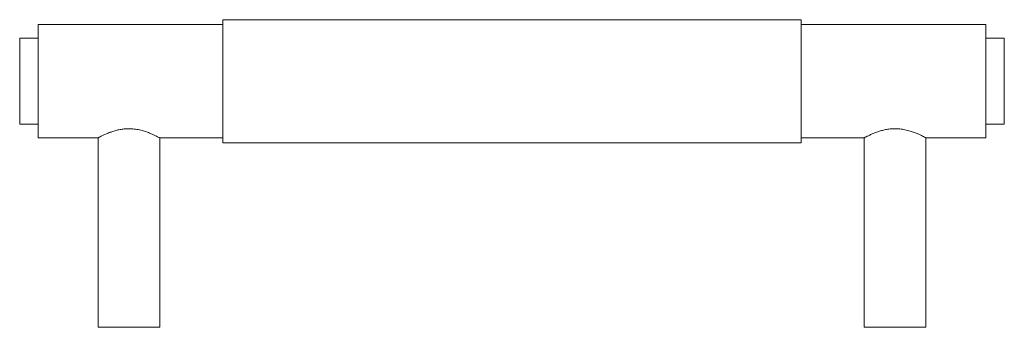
# Paper-space layout '_Bottom' of a CAD drawing. Header units: millimetres. Extents: x -80 to 80, y -40 to 10.
import ezdxf

# ---------------------------------------------------------------- set-up
doc = ezdxf.new("R2010")
doc.units = ezdxf.units.MM

psp = doc.layouts.new('_Bottom')

# ---------------------------------------------------------------- linework, layer by layer
at = {"color": 7, "linetype": 'Continuous', "lineweight": 15}
for p, q in [((47, 10), (-47, 10)), ((-47, 10), (-47, -10)), ((47, 10), (47, -10)), ((-47, 9.2), (-77, 9.2)), ((-77, 9.2), (-77, -9.2)), ((77, 9.2), (47, 9.2)), ((77, 9.2), (77, -9.2)), ((-77, 7), (-80, 7)), ((-80, 7), (-80, -7)), ((80, 7), (77, 7)), ((80, 7), (80, -7)), ((-80, -7), (-77, -7)), ((77, -7), (80, -7)), ((-77, -9.2), (-67.25, -9.2)), ((-67.25, -9.2), (-67.25, -40)), ((-57.27, -9.2), (-47, -9.2)), ((-57.25, -40), (-57.25, -9.19)), ((47, -9.2), (57.27, -9.2)), ((57.25, -9.19), (57.25, -40)), ((67.25, -9.2), (77, -9.2)), ((67.25, -40), (67.25, -9.2)), ((-47, -10), (47, -10)), ((-67.25, -40), (-57.25, -40)), ((67.25, -40), (57.25, -40))]:
    psp.add_line(p, q, dxfattribs=at)
for points, knots in [([(-57.27, -9.19), (-57.26, -9.19), (-57.25, -9.2), (-57.37, -9.14), (-57.58, -9.02), (-57.91, -8.86), (-58.34, -8.65), (-58.89, -8.42), (-59.55, -8.17), (-60.32, -7.95), (-61.15, -7.79), (-62.01, -7.71), (-62.79, -7.73), (-63.54, -7.82), (-64.21, -7.96), (-64.86, -8.15), (-65.49, -8.37), (-66.06, -8.61), (-66.56, -8.84), (-66.95, -9.04), (-67.2, -9.17), (-67.23, -9.19), (-67.25, -9.2)], [0, 0, 0, 0, 0.024786, 0.070818, 0.118134, 0.165356, 0.213697, 0.266127, 0.319875, 0.375873, 0.433836, 0.484234, 0.53657, 0.580662, 0.6259, 0.672869, 0.72087, 0.774876, 0.830347, 0.885699, 0.943052, 1, 1, 1, 1]), ([(67.25, -9.2), (67.24, -9.19), (67.22, -9.18), (67.03, -9.08), (66.74, -8.93), (66.34, -8.74), (65.84, -8.51), (65.22, -8.27), (64.49, -8.03), (63.68, -7.84), (62.82, -7.73), (62.01, -7.71), (61.24, -7.78), (60.55, -7.9), (59.89, -8.07), (59.25, -8.28), (58.66, -8.51), (58.12, -8.75), (57.68, -8.97), (57.4, -9.12), (57.26, -9.2), (57.26, -9.19), (57.27, -9.19)], [0, 0, 0, 0, 0.047926, 0.097354, 0.145253, 0.194382, 0.245588, 0.298033, 0.353907, 0.4116, 0.463712, 0.517902, 0.562557, 0.608468, 0.654263, 0.701063, 0.753823, 0.807927, 0.8638, 0.92162, 0.972305, 1, 1, 1, 1])]:
    psp.add_open_spline(points, degree=3, knots=knots, dxfattribs=at)

doc.saveas('drawing.dxf')
